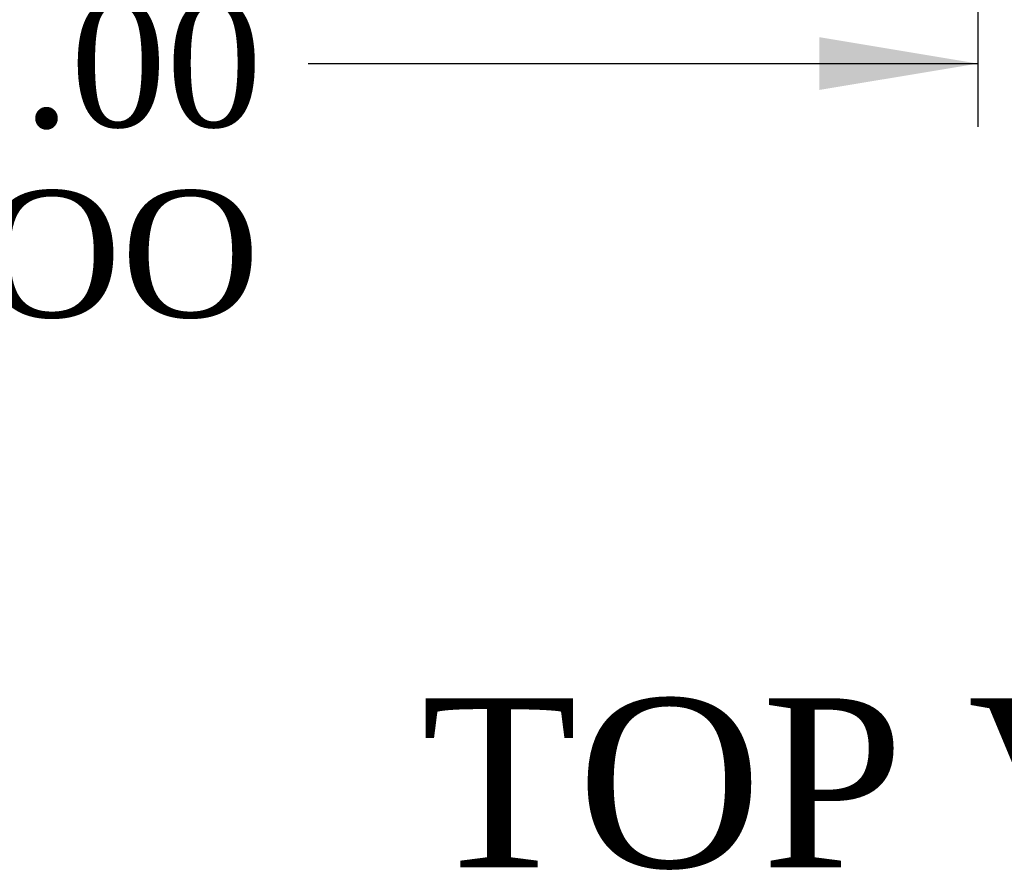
# Model space of a CAD drawing. Header units: inches. Extents: x 1 to 359, y -2 to 239.
# Tile 58 of 82: x 97 to 109, y 193 to 203. Entities that reach past the tile are written whole.
import ezdxf
from ezdxf.enums import TextEntityAlignment as Align

# ---------------------------------------------------------------- set-up
doc = ezdxf.new("R2010")
doc.units = ezdxf.units.IN
doc.header["$MEASUREMENT"] = 0
doc.layers.add('Default', color=7, linetype='Continuous')
doc.styles.add('SEACAD_Times_New_Roman', font='times.ttf')
doc.dimstyles.new('HAMMOND_(STH_-_300x200)', dxfattribs={"dimtxt": 1.5, "dimasz": 1.875, "dimexe": 0.75, "dimexo": 0.75, "dimgap": 0.375, "dimtad": 0, "dimtih": 1, "dimtoh": 1, "dimzin": 0, "dimdsep": 46, "dimtxsty": 'SEACAD_Times_New_Roman', "dimblk1": '_SE_FILLED', "dimblk2": '_SE_FILLED', "dimsah": 1, "dimcen": 0.75, "dimadec": 0, "dimazin": 0, "dimtfac": 0.8, "dimtofl": 0, "dimtmove": 0, "dimatfit": 3, "dimfxl": 1, "dimtolj": 1, "dimtzin": 0, "dimarcsym": 0})

# ---------------------------------------------------------------- blocks, each defined once
blk = doc.blocks.new('DMBLK26')
at = {"layer": 'Default', "linetype": 'Continuous', "transparency": 16777216}
for points in [[(88.273, 201.774), (88.273, 202.399), (86.398, 202.086)], [(106.523, 201.774), (108.398, 202.086), (106.523, 202.399)]]:
    blk.add_hatch(color=7, dxfattribs=at).paths.add_polyline_path(points)
at = {"layer": 'Default', "color": 7, "linetype": 'Continuous', "transparency": 16777216}
for p, q in [((86.398, 206.303), (86.398, 201.336)), ((108.398, 206.355), (108.398, 201.336)), ((86.398, 202.086), (94.314, 202.086)), ((100.483, 202.086), (108.398, 202.086))]:
    blk.add_line(p, q, dxfattribs=at)
at = {"layer": 'Default', "color": 7, "linetype": 'Continuous', "transparency": 16777216, "style": 'SEACAD_Times_New_Roman'}
for s, p in [('22.00', (94.839, 202.836)), ('DOO', (94.999, 200.586))]:
    blk.add_text(s, height=1.5, dxfattribs=at).set_placement(p, align=Align.TOP_LEFT)
blk = doc.blocks.new('_SE_FILLED')
at = {"color": 0}
blk.add_line((0, 0), (-1, 0), dxfattribs=at)
blk.add_solid([(0, 0), (-1, -0.1665), (-1, 0.1665), (0, 0)], dxfattribs=at)

msp = doc.modelspace()

# ---------------------------------------------------------------- texts
at = {"layer": 'Default', "color": 7, "linetype": 'Continuous', "style": 'SEACAD_Times_New_Roman'}
msp.add_text('TOP VIEW', height=2, dxfattribs=at).set_placement((101.816, 194.578), align=Align.TOP_LEFT)

# ---------------------------------------------------------------- dimensions: what is measured, and where the dimension line sits
at = {"layer": 'Default', "color": 7, "linetype": 'Continuous'}
dim = msp.add_linear_dim(base=(86.398, 202.086), p1=(86.398, 207.053), p2=(108.398, 207.105), angle=0.1367, text='\\A1;<>\\PDOO', dimstyle='HAMMOND_(STH_-_300x200)', dxfattribs=at)
dim.commit()
dim.dimension.update_dxf_attribs({"geometry": 'DMBLK26', "text_midpoint": (97.398, 202.086), "dimtype": 161})

doc.saveas('drawing.dxf')
